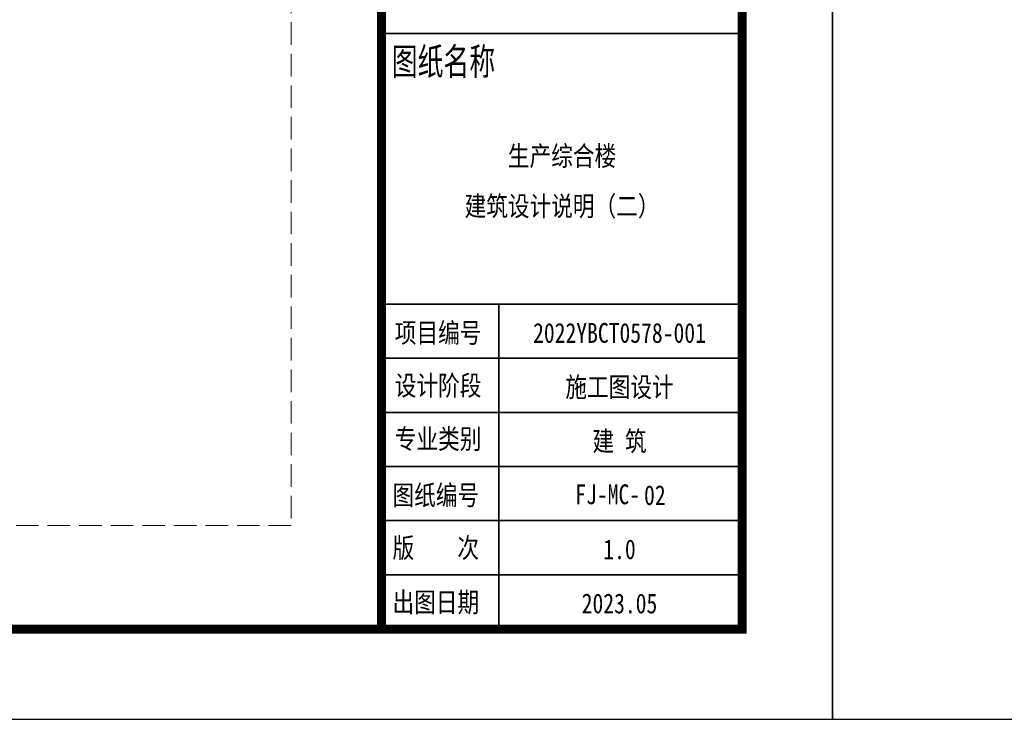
# Model space of a CAD drawing. Extents: x 1109697 to 1467097, y -139975 to 53891.
# Tile 149 of 256: x 1268887 to 1279801, y -74119 to -66362. Entities that reach past the tile are written whole.
import ezdxf
from ezdxf.enums import TextEntityAlignment as Align

# ---------------------------------------------------------------- set-up
doc = ezdxf.new("R2010")
doc.units = 0
doc.header["$LTSCALE"] = 1000
doc.header["$MEASUREMENT"] = 0
doc.linetypes.add('DASH', pattern=[0.35, 0.25, -0.1])
doc.layers.add('PUB_TEXT', color=7, linetype='Continuous')
doc.layers.add('PUB_TITLE', color=4, linetype='Continuous')
doc.layers.add('不打印线', color=254, linetype='DASH', lineweight=0, plot=False)
doc.layers.add('图框', color=4, linetype='Continuous', lineweight=35)
doc.styles.add('-黑体', font='simhei.ttf', dxfattribs={"width": 0.8})

# ---------------------------------------------------------------- blocks, each defined once
blk = doc.blocks.new('图签01')
at = {"layer": '图框', "linetype": 'Continuous'}
for p, q in [((1793863, 89364), (1797865, 89364)), ((1793908, 86365), (1797908, 86365)), ((1795183, 82762), (1795183, 86365)), ((1793908, 85765), (1797908, 85765)), ((1793908, 85165), (1797908, 85165)), ((1793908, 84565), (1797908, 84565)), ((1793883, 83965), (1797883, 83965)), ((1793883, 83365), (1797883, 83365))]:
    blk.add_line(p, q, dxfattribs=at)
at = {"layer": '图框', "style": '-黑体'}
for s, height, width, p in [('图纸名称', 300, 0.7, (1793998, 88906)), ('项目编号', 220, 0.8, (1794031, 85937)), ('设计阶段', 220, 0.8, (1794031, 85353)), ('专业类别', 220, 0.8, (1794031, 84761)), ('图纸编号', 220, 0.8, (1794006, 84137)), ('版    次', 220, 0.8, (1794006, 83553)), ('出图日期', 220, 0.8, (1794006, 82950))]:
    blk.add_text(s, height=height, dxfattribs=dict(at, width=width)).set_placement(p)
at = {"layer": '图框', "style": '-黑体', "width": 0.8}
for s, height, p in [('2022YBCT0578-001', 220.01, (1796522, 85936)), ('施工图设计', 220, (1796522, 85336)), ('建 筑', 220, (1796522, 84736)), ('FJ-MC-', 220, (1796391, 84147)), ('1.0', 220, (1796522, 83537)), ('2023.05', 220, (1796522, 82937))]:
    blk.add_text(s, height=height, dxfattribs=at).set_placement(p, align=Align.CENTER)

msp = doc.modelspace()

# ---------------------------------------------------------------- linework, layer by layer
at = {"layer": 'PUB_TITLE'}
for points in [[(1193797, -74119), (1277897, -74119), (1277897, -14719), (1193797, -14719)], [(1277897, -74119), (1361997, -74119), (1361997, -14719), (1277897, -14719)]]:
    msp.add_lwpolyline(points, close=True, dxfattribs=at)
at = {"layer": 'PUB_TITLE', "const_width": 100}
msp.add_lwpolyline([(1196297, -73119), (1276897, -73119), (1276897, -15719), (1196297, -15719)], close=True, dxfattribs=at)
msp.add_lwpolyline([(1272897, -15719), (1272897, -73119)], dxfattribs=at)
at = {"layer": '不打印线'}
msp.add_lwpolyline([(1247697, -19141), (1271897, -19141), (1271897, -71971), (1247697, -71971)], close=True, dxfattribs=at)

# ---------------------------------------------------------------- block references
at = {"layer": 'PUB_TEXT'}
msp.add_blockref('图签01', (-520986, -155881), dxfattribs=at)

# ---------------------------------------------------------------- texts
at = {"layer": 'PUB_TEXT', "style": '-黑体', "width": 0.8}
for s, p in [('生产综合楼', (1274899, -67983)), ('建筑设计说明（二）', (1274899, -68539)), ('02', (1275928, -71744))]:
    msp.add_text(s, height=220, dxfattribs=at).set_placement(p, align=Align.CENTER)

doc.saveas('drawing.dxf')
